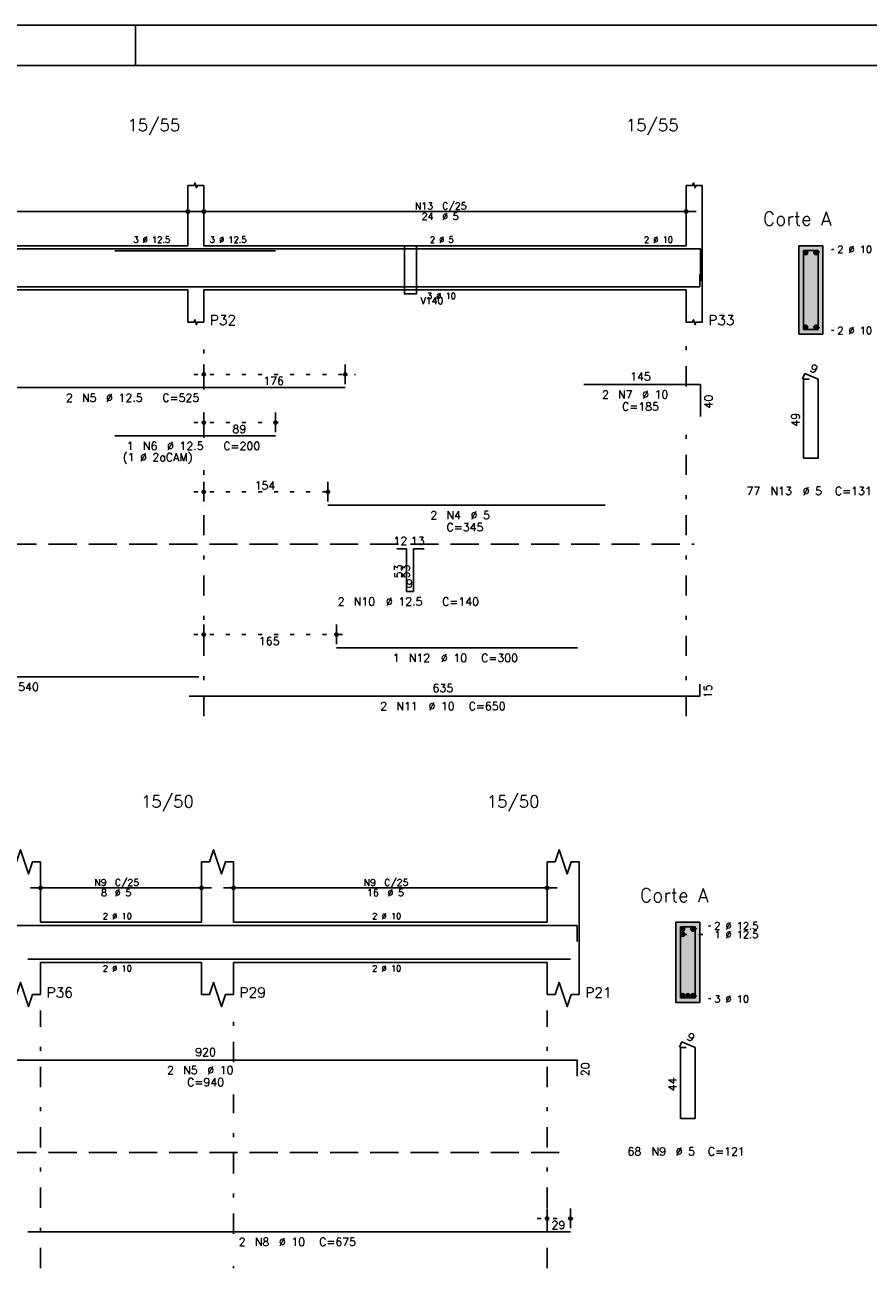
# Model space of a CAD drawing. Extents: x 0 to 84.1, y 0 to 59.4.
# Tile 4 of 9: x 25.9 to 46.8, y 27.9 to 59.4. Entities that reach past the tile are written whole.
import ezdxf

# ---------------------------------------------------------------- set-up
doc = ezdxf.new("R2010")
doc.units = 0
doc.header["$MEASUREMENT"] = 0
for name, pattern in [('ESTILO_TQS_0001', [1, 0.7, -0.3]), ('ESTILO_TQS_0002', [0.4, 0.1, -0.3]), ('ESTILO_TQS_0003', [1.5, 0.5, -0.4, 0.1, -0.5])]:
    doc.linetypes.add(name, pattern=pattern)
for name, color, linetype in [('1', 1, 'CONTINUOUS'), ('2', 2, 'CONTINUOUS'), ('4', 4, 'CONTINUOUS'), ('6', 6, 'CONTINUOUS'), ('9', 9, 'CONTINUOUS')]:
    doc.layers.add(name, color=color, linetype=linetype)
doc.styles.get("Standard").update_dxf_attribs({"font": 'ROMANS.SHX'})

msp = doc.modelspace()

# ---------------------------------------------------------------- linework, layer by layer
at = {"layer": '1', "linetype": 'ESTILO_TQS_0002'}
for p, q in [((45.525, 53.745), (45.97, 53.83)), ((45.525, 51.895), (45.97, 51.81)), ((30.05, 50.72), (34.07024, 50.72)), ((30.05, 49.52), (32.33586, 49.52)), ((30.05, 47.8), (33.63828, 47.8)), ((30.05, 44.25), (33.85, 44.25)), ((42.465, 36.925), (42.91, 37.01)), ((42.215, 36.795), (42.91, 36.794)), ((42.465, 35.275), (42.91, 35.19)), ((38.59, 29.73), (39.67, 29.73))]:
    msp.add_line(p, q, dxfattribs=at)
at = {"layer": '1', "linetype": 'ESTILO_TQS_0001'}
for p, q in [((3.44, 46.495), (42.5, 46.495)), ((3.44, 31.375), (39.24, 31.375))]:
    msp.add_line(p, q, dxfattribs=at)
at = {"layer": '1', "linetype": 'Continuous'}
for centre in [(45.275, 53.745), (45.525, 53.745), (45.275, 51.895), (45.525, 51.895), (42.215, 36.925), (42.215, 36.795), (42.465, 36.925), (42.215, 35.275), (42.34, 35.275), (42.465, 35.275)]:
    msp.add_circle(centre, 0.05, dxfattribs=at)
at = {"layer": '2', "linetype": 'Continuous'}
for p, q in [((84.100006, 59.400002), (0, 59.400002)), ((28.600006, 58.400002), (28.600006, 59.400002)), ((29.9, 53.92), (29.9, 55.42)), ((30.3, 53.92), (30.3, 55.42)), ((42.3, 53.92), (42.3, 55.42)), ((42.7, 53.92), (42.7, 55.42)), ((19.45, 54.77), (30.15, 54.77)), ((29.9, 54.5), (29.9, 55.02)), ((30.05, 54.77), (42.55, 54.77)), ((30.3, 54.5), (30.3, 55.02)), ((42.3, 54.5), (42.3, 55.02)), ((29.9, 54.25), (29.9, 54.25)), ((30.3, 54.25), (30.3, 54.25)), ((42.3, 54.25), (42.3, 54.25)), ((19.7, 53.92), (29.9, 53.92)), ((30.3, 53.92), (42.3, 53.92)), ((42.7, 53.92), (42.7, 52.82)), ((45.7, 53.92), (45.1, 53.92)), ((45.1, 53.92), (45.1, 51.72)), ((45.7, 51.72), (45.7, 53.92)), ((19.7, 52.82), (29.9, 52.82)), ((29.9, 52.82), (29.9, 52.02)), ((30.3, 52.82), (42.3, 52.82)), ((30.3, 52.82), (30.3, 52.02)), ((42.3, 52.82), (42.3, 52.02)), ((42.7, 52.82), (42.7, 52.02)), ((45.1, 51.72), (45.7, 51.72)), ((30.3, 50.48), (30.3, 50.97)), ((33.82024, 50.48), (33.82024, 50.97)), ((30.3, 50.38), (30.3, 50.38)), ((33.82024, 50.38), (33.82024, 50.38)), ((30.3, 49.28), (30.3, 49.77)), ((32.08586, 49.28), (32.08586, 49.77)), ((30.3, 49.18), (30.3, 49.18)), ((32.08586, 49.18), (32.08586, 49.18)), ((30.3, 47.56), (30.3, 48.05)), ((33.38828, 47.56), (33.38828, 48.05)), ((30.3, 47.46), (30.3, 47.46)), ((33.38828, 47.46), (33.38828, 47.46)), ((30.3, 44.01), (30.3, 44.5)), ((33.6, 44.01), (33.6, 44.5)), ((30.3, 43.91), (30.3, 43.91)), ((33.6, 43.91), (33.6, 43.91)), ((26.24, 37.1), (26.24, 38.6)), ((30.24, 37.1), (30.24, 38.6)), ((31.04, 37.1), (31.04, 38.6)), ((38.84, 37.1), (38.84, 38.6)), ((39.64, 37.1), (39.64, 38.6)), ((26.24, 37.68), (26.24, 38.2)), ((30.24, 37.68), (30.24, 38.2)), ((31.04, 37.68), (31.04, 38.2)), ((38.84, 37.68), (38.84, 38.2)), ((25.99, 37.95), (30.49, 37.95)), ((30.79, 37.95), (39.09, 37.95)), ((26.24, 37.43), (26.24, 37.43)), ((30.24, 37.43), (30.24, 37.43)), ((31.04, 37.43), (31.04, 37.43)), ((38.84, 37.43), (38.84, 37.43)), ((26.24, 37.1), (30.24, 37.1)), ((31.04, 37.1), (38.84, 37.1)), ((39.64, 37.1), (39.64, 36.1)), ((42.64, 37.1), (42.04, 37.1)), ((42.04, 37.1), (42.04, 35.1)), ((42.64, 35.1), (42.64, 37.1)), ((26.24, 36.1), (30.24, 36.1)), ((26.24, 36.1), (26.24, 35.3)), ((30.24, 36.1), (30.24, 35.3)), ((31.04, 36.1), (38.84, 36.1)), ((31.04, 36.1), (31.04, 35.3)), ((38.84, 36.1), (38.84, 35.3)), ((39.64, 36.1), (39.64, 35.3)), ((42.04, 35.1), (42.64, 35.1)), ((38.84, 29.49), (38.84, 29.98)), ((39.42, 29.49), (39.42, 29.98)), ((38.84, 29.39), (38.84, 29.39)), ((39.42, 29.39), (39.42, 29.39))]:
    msp.add_line(p, q, dxfattribs=at)
at = {"layer": '2', "linetype": 'ESTILO_TQS_0003'}
for p, q in [((30.3, 50.342), (30.3, 51.67)), ((42.3, 50.422), (42.3, 51.67)), ((30.3, 49.142), (30.3, 49.538)), ((42.3, 42.22), (42.3, 49.618)), ((30.3, 42.22), (30.3, 48.338)), ((26.24, 28.5), (26.24, 34.9)), ((31.04, 33.622), (31.04, 34.9)), ((38.84, 28.5), (38.84, 34.9)), ((31.04, 29.352), (31.04, 32.818)), ((31.04, 28.5), (31.04, 28.548))]:
    msp.add_line(p, q, dxfattribs=at)
at = {"layer": '2', "linetype": 'Continuous'}
for points in [[(83.100006, 1), (2.5, 1), (2.5, 58.400002), (83.100006, 58.400002), (83.100006, 1)], [(29.9, 55.42), (30.06, 55.42), (30.08, 55.48), (30.12, 55.36), (30.14, 55.42), (30.3, 55.42)], [(42.3, 55.42), (42.46, 55.42), (42.48, 55.48), (42.52, 55.36), (42.54, 55.42), (42.7, 55.42)], [(35.29, 53.92), (35.29, 52.72), (35.59, 52.72), (35.59, 53.92), (35.29, 53.92)], [(29.9, 52.02), (30.06, 52.02), (30.08, 52.08), (30.12, 51.96), (30.14, 52.02), (30.3, 52.02)], [(42.3, 52.02), (42.46, 52.02), (42.48, 52.08), (42.52, 51.96), (42.54, 52.02), (42.7, 52.02)], [(25.44, 38.6), (25.64, 38.6), (25.74, 38.9), (25.94, 38.3), (26.04, 38.6), (26.24, 38.6)], [(30.24, 38.6), (30.44, 38.6), (30.54, 38.9), (30.74, 38.3), (30.84, 38.6), (31.04, 38.6)], [(38.84, 38.6), (39.04, 38.6), (39.14, 38.9), (39.34, 38.3), (39.44, 38.6), (39.64, 38.6)], [(25.44, 35.3), (25.64, 35.3), (25.74, 35.6), (25.94, 35), (26.04, 35.3), (26.24, 35.3)], [(30.24, 35.3), (30.44, 35.3), (30.54, 35.6), (30.74, 35), (30.84, 35.3), (31.04, 35.3)], [(38.84, 35.3), (39.04, 35.3), (39.14, 35.6), (39.34, 35), (39.44, 35.3), (39.64, 35.3)]]:
    msp.add_lwpolyline(points, dxfattribs=at)
for centre, radius in [((29.9, 54.77), 0.041625), ((29.9, 54.77), 0.02075), ((30.3, 54.77), 0.041625), ((30.3, 54.77), 0.02075), ((42.3, 54.77), 0.041625), ((42.3, 54.77), 0.02075), ((30.3, 50.72), 0.04), ((30.3, 50.72), 0.02), ((33.82024, 50.72), 0.04), ((33.82024, 50.72), 0.02), ((30.3, 49.52), 0.04), ((30.3, 49.52), 0.02), ((32.08586, 49.52), 0.04), ((32.08586, 49.52), 0.02), ((30.3, 47.8), 0.04), ((33.38828, 47.8), 0.04), ((30.3, 47.8), 0.02), ((33.38828, 47.8), 0.02), ((30.3, 44.25), 0.04), ((30.3, 44.25), 0.02), ((33.6, 44.25), 0.04), ((33.6, 44.25), 0.02), ((26.24, 37.95), 0.041625), ((26.24, 37.95), 0.02075), ((30.24, 37.95), 0.041625), ((30.24, 37.95), 0.02075), ((31.04, 37.95), 0.041625), ((31.04, 37.95), 0.02075), ((38.84, 37.95), 0.041625), ((38.84, 37.95), 0.02075), ((38.84, 29.73), 0.04), ((38.84, 29.73), 0.02), ((39.42, 29.73), 0.04), ((39.42, 29.73), 0.02)]:
    msp.add_circle(centre, radius, dxfattribs=at)
at = {"layer": '4', "linetype": 'Continuous'}
for p, q in [((23.32024, 53.84), (33.82024, 53.84)), ((33.38828, 53.84), (40.28828, 53.84)), ((39.75508, 53.84), (42.65508, 53.84)), ((42.65508, 53.84), (42.65508, 53.04)), ((28.08586, 53.79), (32.08586, 53.79)), ((42.64, 52.9), (42.64, 53.2)), ((19.38, 52.9), (30.18, 52.9)), ((29.94, 52.9), (42.64, 52.9)), ((33.6, 52.9), (39.6, 52.9)), ((21.18778, 37.02), (39.58778, 37.02)), ((39.58778, 37.02), (39.58778, 36.62)), ((25.92, 36.18), (39.42, 36.18))]:
    msp.add_line(p, q, dxfattribs=at)
for points in [[(45.22, 53.8), (45.22, 51.84), (45.58, 51.84), (45.58, 53.8), (45.22, 53.8)], [(42.16, 36.98), (42.16, 35.22), (42.52, 35.22), (42.52, 36.98), (42.16, 36.98)]]:
    msp.add_lwpolyline(points, dxfattribs=at)
at = {"layer": '6', "linetype": 'Continuous'}
for p, q in [((45.248338, 50.74), (45.193893, 50.61102)), ((45.58, 50.6), (45.248338, 50.74)), ((23.32024, 50.39), (33.82024, 50.39)), ((39.75508, 50.47), (42.65508, 50.47)), ((42.65508, 50.47), (42.65508, 49.67)), ((45.36, 50.6), (45.22, 50.6)), ((45.22, 50.6), (45.22, 48.64)), ((45.58, 48.64), (45.58, 50.6)), ((28.08586, 49.19), (32.08586, 49.19)), ((45.22, 48.64), (45.58, 48.64)), ((33.38828, 47.47), (40.28828, 47.47)), ((35.1, 46.38), (35.34, 46.38)), ((35.34, 46.38), (35.34, 45.32)), ((35.52, 45.32), (35.52, 46.38)), ((35.52, 46.38), (35.78, 46.38)), ((35.34, 45.32), (35.52, 45.32)), ((33.6, 43.92), (39.6, 43.92)), ((19.38, 43.2), (30.18, 43.2)), ((42.64, 42.72), (42.64, 43.02)), ((29.94, 42.72), (42.64, 42.72)), ((42.188338, 34.12), (42.133893, 33.99102)), ((42.52, 33.98), (42.188338, 34.12)), ((21.18778, 33.67), (39.58778, 33.67)), ((39.58778, 33.67), (39.58778, 33.27)), ((42.3, 33.98), (42.16, 33.98)), ((42.16, 33.98), (42.16, 32.22)), ((42.52, 32.22), (42.52, 33.98)), ((42.16, 32.22), (42.52, 32.22)), ((25.92, 29.4), (39.42, 29.4))]:
    msp.add_line(p, q, dxfattribs=at)
at = {"layer": '9', "linetype": 'Continuous'}
for points in [[(45.7, 51.72), (45.7, 53.92), (45.1, 53.92)], [(45.7, 51.72), (45.1, 53.92), (45.1, 51.72)], [(45.325, 53.745), (45.25, 53.788301), (45.228015, 53.762101)], [(45.325, 53.745), (45.228015, 53.762101), (45.228015, 53.727899)], [(45.325, 53.745), (45.228015, 53.727899), (45.25, 53.701699)], [(45.325, 53.745), (45.283682, 53.79424), (45.25, 53.788301)], [(45.325, 53.745), (45.25, 53.701699), (45.283682, 53.69576)], [(45.325, 53.745), (45.313302, 53.777139), (45.283682, 53.79424)], [(45.325, 53.745), (45.283682, 53.69576), (45.313302, 53.712861)], [(45.325, 53.745), (45.313302, 53.712861), (45.325, 53.745)], [(45.575, 53.745), (45.5, 53.788301), (45.478015, 53.762101)], [(45.575, 53.745), (45.478015, 53.762101), (45.478015, 53.727899)], [(45.575, 53.745), (45.478015, 53.727899), (45.5, 53.701699)], [(45.575, 53.745), (45.533682, 53.79424), (45.5, 53.788301)], [(45.575, 53.745), (45.5, 53.701699), (45.533682, 53.69576)], [(45.575, 53.745), (45.563302, 53.777139), (45.533682, 53.79424)], [(45.575, 53.745), (45.533682, 53.69576), (45.563302, 53.712861)], [(45.575, 53.745), (45.563302, 53.712861), (45.575, 53.745)], [(45.325, 51.895), (45.25, 51.938301), (45.228015, 51.912101)], [(45.325, 51.895), (45.283682, 51.94424), (45.25, 51.938301)], [(45.325, 51.895), (45.313302, 51.927139), (45.283682, 51.94424)], [(45.575, 51.895), (45.5, 51.938301), (45.478015, 51.912101)], [(45.575, 51.895), (45.533682, 51.94424), (45.5, 51.938301)], [(45.575, 51.895), (45.563302, 51.927139), (45.533682, 51.94424)], [(45.7, 51.72), (45.1, 51.72), (45.7, 51.72)], [(45.325, 51.895), (45.228015, 51.912101), (45.228015, 51.877899)], [(45.325, 51.895), (45.228015, 51.877899), (45.25, 51.851699)], [(45.325, 51.895), (45.25, 51.851699), (45.283682, 51.84576)], [(45.325, 51.895), (45.283682, 51.84576), (45.313302, 51.862861)], [(45.325, 51.895), (45.313302, 51.862861), (45.325, 51.895)], [(45.575, 51.895), (45.478015, 51.912101), (45.478015, 51.877899)], [(45.575, 51.895), (45.478015, 51.877899), (45.5, 51.851699)], [(45.575, 51.895), (45.5, 51.851699), (45.533682, 51.84576)], [(45.575, 51.895), (45.533682, 51.84576), (45.563302, 51.862861)], [(45.575, 51.895), (45.563302, 51.862861), (45.575, 51.895)], [(42.64, 35.1), (42.64, 37.1), (42.04, 37.1)], [(42.64, 35.1), (42.04, 37.1), (42.04, 35.1)], [(42.265, 36.925), (42.19, 36.968301), (42.168015, 36.942101)], [(42.265, 36.925), (42.168015, 36.942101), (42.168015, 36.907899)], [(42.265, 36.925), (42.168015, 36.907899), (42.19, 36.881699)], [(42.265, 36.795), (42.19, 36.838301), (42.168015, 36.812101)], [(42.265, 36.925), (42.223682, 36.97424), (42.19, 36.968301)], [(42.265, 36.925), (42.19, 36.881699), (42.223682, 36.87576)], [(42.265, 36.795), (42.223682, 36.84424), (42.19, 36.838301)], [(42.265, 36.925), (42.253302, 36.957139), (42.223682, 36.97424)], [(42.265, 36.925), (42.223682, 36.87576), (42.253302, 36.892861)], [(42.265, 36.795), (42.253302, 36.827139), (42.223682, 36.84424)], [(42.265, 36.925), (42.253302, 36.892861), (42.265, 36.925)], [(42.515, 36.925), (42.44, 36.968301), (42.418015, 36.942101)], [(42.515, 36.925), (42.418015, 36.942101), (42.418015, 36.907899)], [(42.515, 36.925), (42.418015, 36.907899), (42.44, 36.881699)], [(42.515, 36.925), (42.473682, 36.97424), (42.44, 36.968301)], [(42.515, 36.925), (42.44, 36.881699), (42.473682, 36.87576)], [(42.515, 36.925), (42.503302, 36.957139), (42.473682, 36.97424)], [(42.515, 36.925), (42.473682, 36.87576), (42.503302, 36.892861)], [(42.515, 36.925), (42.503302, 36.892861), (42.515, 36.925)], [(42.265, 36.795), (42.168015, 36.812101), (42.168015, 36.777899)], [(42.265, 36.795), (42.168015, 36.777899), (42.19, 36.751699)], [(42.265, 36.795), (42.19, 36.751699), (42.223682, 36.74576)], [(42.265, 36.795), (42.223682, 36.74576), (42.253302, 36.762861)], [(42.265, 36.795), (42.253302, 36.762861), (42.265, 36.795)], [(42.265, 35.275), (42.19, 35.318301), (42.168015, 35.292101)], [(42.265, 35.275), (42.168015, 35.292101), (42.168015, 35.257899)], [(42.265, 35.275), (42.168015, 35.257899), (42.19, 35.231699)], [(42.265, 35.275), (42.223682, 35.32424), (42.19, 35.318301)], [(42.265, 35.275), (42.19, 35.231699), (42.223682, 35.22576)], [(42.265, 35.275), (42.253302, 35.307139), (42.223682, 35.32424)], [(42.265, 35.275), (42.223682, 35.22576), (42.253302, 35.242861)], [(42.265, 35.275), (42.253302, 35.242861), (42.265, 35.275)], [(42.39, 35.275), (42.315, 35.318301), (42.293015, 35.292101)], [(42.39, 35.275), (42.293015, 35.292101), (42.293015, 35.257899)], [(42.39, 35.275), (42.293015, 35.257899), (42.315, 35.231699)], [(42.39, 35.275), (42.348682, 35.32424), (42.315, 35.318301)], [(42.39, 35.275), (42.315, 35.231699), (42.348682, 35.22576)], [(42.39, 35.275), (42.378302, 35.307139), (42.348682, 35.32424)], [(42.39, 35.275), (42.348682, 35.22576), (42.378302, 35.242861)], [(42.39, 35.275), (42.378302, 35.242861), (42.39, 35.275)], [(42.515, 35.275), (42.44, 35.318301), (42.418015, 35.292101)], [(42.515, 35.275), (42.418015, 35.292101), (42.418015, 35.257899)], [(42.515, 35.275), (42.418015, 35.257899), (42.44, 35.231699)], [(42.515, 35.275), (42.473682, 35.32424), (42.44, 35.318301)], [(42.515, 35.275), (42.44, 35.231699), (42.473682, 35.22576)], [(42.515, 35.275), (42.503302, 35.307139), (42.473682, 35.32424)], [(42.515, 35.275), (42.473682, 35.22576), (42.503302, 35.242861)], [(42.515, 35.275), (42.503302, 35.242861), (42.515, 35.275)], [(42.64, 35.1), (42.04, 35.1), (42.64, 35.1)]]:
    msp.add_solid(points, dxfattribs=at)

# ---------------------------------------------------------------- texts
at = {"layer": '2', "linetype": 'Continuous'}
for s, height, p in [('15/55', 0.3, (28.4, 56.77)), ('15/55', 0.3, (40.8, 56.77)), ('N13', 0.17, (35.552, 54.821)), ('C/25', 0.17, (36.232, 54.821)), ('Corte A', 0.34, (44.21, 54.42)), ('24', 0.17, (35.722, 54.566)), ('%%c 5', 0.17, (36.232, 54.566)), ('3 %%c 12.5', 0.15, (28.55, 53.995)), ('3 %%c 12.5', 0.15, (30.45, 53.995)), ('2 %%c 5', 0.15, (35.925, 53.995)), ('2 %%c 10', 0.15, (41.25, 53.995)), ('2 %%c 10', 0.18, (46.06, 53.74)), ('V140', 0.17, (35.69, 52.47)), ('3 %%c 10', 0.15, (35.85, 52.595)), ('P32', 0.25, (30.45, 51.945)), ('P33', 0.25, (42.85, 51.945)), ('2 %%c 10', 0.18, (46.06, 51.72)), ('176', 0.2, (31.78012, 50.46)), ('145', 0.2, (40.90508, 50.57)), ('2', 0.2, (26.87024, 50.04)), ('N5', 0.2, (27.27024, 50.04)), ('%%c 12.5', 0.2, (27.87024, 50.04)), ('C=525', 0.2, (29.27024, 50.04)), ('2', 0.2, (40.20508, 50.12)), ('N7', 0.2, (40.60508, 50.12)), ('%%c 10', 0.2, (41.20508, 50.12)), ('C=185', 0.2, (40.70508, 49.82)), ('89', 0.2, (31.01293, 49.26)), ('(1 %%c 2aCAM)', 0.2, (28.28586, 48.56)), ('1', 0.2, (28.38586, 48.84)), ('N6', 0.2, (28.78586, 48.84)), ('%%c 12.5', 0.2, (29.38586, 48.84)), ('C=200', 0.2, (30.78586, 48.84)), ('154', 0.2, (31.56414, 47.86)), ('77', 0.2, (43.8, 47.72)), ('N13', 0.2, (44.4, 47.72)), ('%%c 5', 0.2, (45.2, 47.72)), ('C=131', 0.2, (46, 47.72)), ('2', 0.2, (35.93828, 47.12)), ('N4', 0.2, (36.33828, 47.12)), ('%%c 5', 0.2, (36.93828, 47.12)), ('C=345', 0.2, (36.33828, 46.82)), ('12', 0.2, (35.02, 46.48)), ('13', 0.2, (35.45, 46.48)), ('9', 0.2, (35.33, 45.42)), ('2', 0.2, (33.63, 44.97)), ('N10', 0.2, (34.03, 44.97)), ('%%c 12.5', 0.2, (34.83, 44.97)), ('C=140', 0.2, (36.23, 44.97)), ('165', 0.2, (31.67, 43.99)), ('1', 0.2, (35, 43.57)), ('N12', 0.2, (35.4, 43.57)), ('%%c 10', 0.2, (36.2, 43.57)), ('C=300', 0.2, (37.2, 43.57)), ('C=540', 0.2, (25.28, 42.85)), ('635', 0.2, (35.99, 42.82)), ('2', 0.2, (34.69, 42.37)), ('N11', 0.2, (35.09, 42.37)), ('%%c 10', 0.2, (35.89, 42.37)), ('C=650', 0.2, (36.89, 42.37)), ('15/50', 0.3, (28.74, 39.95)), ('15/50', 0.3, (37.34, 39.95)), ('N9', 0.17, (27.577, 38.001)), ('C/25', 0.17, (28.087, 38.001)), ('N9', 0.17, (34.277, 38.001)), ('C/25', 0.17, (34.787, 38.001)), ('8', 0.17, (27.747, 37.746)), ('%%c 5', 0.17, (28.087, 37.746)), ('16', 0.17, (34.362, 37.746)), ('%%c 5', 0.17, (34.872, 37.746)), ('Corte A', 0.34, (41.15, 37.6)), ('2 %%c 10', 0.15, (27.79, 37.175)), ('2 %%c 10', 0.15, (34.49, 37.175)), ('2 %%c 12.5', 0.18, (43, 36.92)), ('1 %%c 12.5', 0.18, (43, 36.704)), ('2 %%c 10', 0.15, (27.79, 35.875)), ('2 %%c 10', 0.15, (34.49, 35.875)), ('P36', 0.25, (26.39, 35.225)), ('P29', 0.25, (31.19, 35.225)), ('P21', 0.25, (39.79, 35.225)), ('3 %%c 10', 0.18, (43, 35.1)), ('920', 0.2, (30.08778, 33.77)), ('2', 0.2, (29.38778, 33.32)), ('N5', 0.2, (29.78778, 33.32)), ('%%c 10', 0.2, (30.38778, 33.32)), ('C=940', 0.2, (29.88778, 33.02)), ('68', 0.2, (40.84, 31.3)), ('N9', 0.2, (41.44, 31.3)), ('%%c 5', 0.2, (42.04, 31.3)), ('C=121', 0.2, (42.84, 31.3)), ('29', 0.2, (38.95, 29.47)), ('2', 0.2, (31.17, 29.05)), ('N8', 0.2, (31.57, 29.05)), ('%%c 10', 0.2, (32.17, 29.05)), ('C=675', 0.2, (33.17, 29.05))]:
    msp.add_text(s, height=height, dxfattribs=at).set_placement(p)
for s, rotation, p in [('9', 337.11462, (45.360929, 50.801017)), ('40', 90, (42.95508, 49.87)), ('49', 90, (45.12, 49.42)), ('53', 90, (35.24, 45.65)), ('53', 90, (35.42, 45.65)), ('15', 90, (42.94, 42.67)), ('9', 337.11462, (42.300929, 34.181017)), ('20', 90, (39.88778, 33.27)), ('44', 90, (42.06, 32.9))]:
    msp.add_text(s, height=0.2, rotation=rotation, dxfattribs=at).set_placement(p)

doc.saveas('drawing.dxf')
